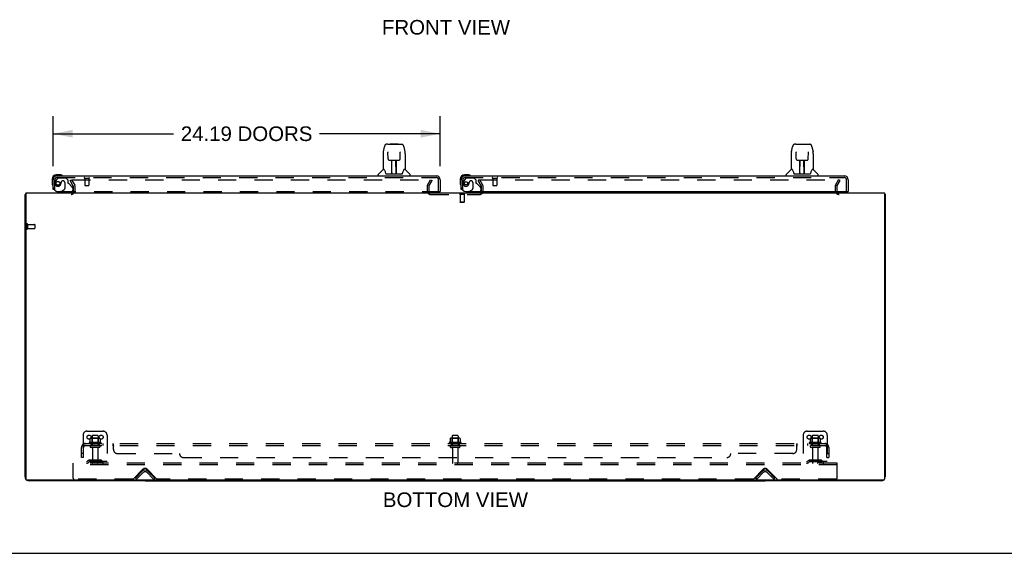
# Model space of a CAD drawing. Header units: inches. Extents: x 0 to 207, y 0 to 134.
# Tile 2 of 68: x 45 to 106, y 0 to 33. Entities that reach past the tile are written whole.
import ezdxf

# ---------------------------------------------------------------- set-up
doc = ezdxf.new("R2010")
doc.units = ezdxf.units.IN
doc.header["$LTSCALE"] = 11.383625
doc.header["$MEASUREMENT"] = 0
doc.linetypes.add('HIDDEN', pattern=[0.2, 0.1, -0.1])
doc.layers.get('0').update_dxf_attribs({"linetype": 'CONTINUOUS'})
for name, color, linetype in [('DEFAULT_2', 8, 'HIDDEN'), ('DIMENSIONS', 7, 'CONTINUOUS'), ('LEFTHAND_DOOR_ASSEMBLY', 7, 'CONTINUOUS'), ('RIGHTHAND_DOOR_ASSEMBLY', 7, 'CONTINUOUS'), ('SUBPANEL', 7, 'CONTINUOUS')]:
    doc.layers.add(name, color=color, linetype=linetype)
doc.styles.get("Standard").update_dxf_attribs({"font": 'arial.ttf'})
doc.dimstyles.new('DIMSTYLE_1', dxfattribs={"dimtxt": 0.913125, "dimasz": 1.2175, "dimexe": 0.09, "dimexo": 0.07, "dimgap": 0.0375, "dimtad": 0, "dimtih": 1, "dimtoh": 1, "dimzin": 4, "dimdsep": 46, "dimtxsty": 'Standard', "dimblk": '_FILLED', "dimblk1": '_FILLED', "dimblk2": '_FILLED', "dimcen": 0.09, "dimadec": 3, "dimazin": 1, "dimtfac": 1, "dimtdec": 3, "dimtofl": 0, "dimtmove": 0, "dimatfit": 3, "dimldrblk": '_FILLED', "dimfxl": 0, "dimtolj": 1, "dimtzin": 4, "dimarcsym": 0})

# ---------------------------------------------------------------- blocks, each defined once
blk = doc.blocks.new('_FILLED')
at = {"color": 0, "linetype": 'ByBlock'}
blk.add_solid([(0, 0), (-1, 0.2), (-1, -0.2)], dxfattribs=at)
blk = doc.blocks.new('*D8')
at = {"layer": 'DIMENSIONS', "color": 2, "linetype": 'Continuous'}
for p, q in [((46.677, 24.19), (46.677, 27.31)), ((70.865, 24.19), (70.865, 27.31)), ((46.677, 26.214), (54.207, 26.214)), ((70.865, 26.214), (63.335, 26.214))]:
    blk.add_line(p, q, dxfattribs=at)
at = {"layer": 'DIMENSIONS', "color": 2, "linetype": 'Continuous', "xscale": 1.2175, "yscale": 1.2175, "zscale": 1.2175, "rotation": 180}
blk.add_blockref('_FILLED', (46.677, 26.214), dxfattribs=at)
at = {"layer": 'DIMENSIONS', "color": 2, "linetype": 'Continuous', "xscale": 1.2175, "yscale": 1.2175, "zscale": 1.2175}
blk.add_blockref('_FILLED', (70.865, 26.214), dxfattribs=at)
at = {"layer": 'DIMENSIONS', "color": 2, "linetype": 'Continuous', "insert": (58.771, 26.671), "char_height": 0.91312, "width": 8.21473, "attachment_point": 2, "line_spacing_factor": 0.9}
blk.add_mtext('24.19 DOORS', dxfattribs=at)

msp = doc.modelspace()

# ---------------------------------------------------------------- linework, layer by layer
at = {"color": 3, "linetype": 'Continuous'}
for p, q in [((44.927, 4.773), (44.927, 22.422)), ((44.979, 22.526), (44.979, 4.638)), ((44.979, 22.526), (98.625, 22.526)), ((98.625, 22.526), (98.625, 4.638)), ((98.677, 22.422), (98.677, 4.773)), ((98.565, 4.578), (45.039, 4.578)), ((52.427, 4.526), (45.174, 4.526)), ((98.431, 4.526), (91.177, 4.526))]:
    msp.add_line(p, q, dxfattribs=at)
at = {"color": 7, "linetype": 'Continuous'}
for p, q in [((44.979, 22.422), (44.927, 22.422)), ((98.625, 22.422), (98.677, 22.422)), ((52.427, 4.578), (52.427, 4.526)), ((52.427, 4.526), (91.177, 4.526)), ((91.177, 4.578), (91.177, 4.526)), ((0, 0), (206.975, 0))]:
    msp.add_line(p, q, dxfattribs=at)
at = {"color": 3, "linetype": 'Continuous'}
for points in [[(44.962, 22.438), (44.955, 22.437), (44.951, 22.436), (44.948, 22.435), (44.945, 22.435), (44.942, 22.434), (44.94, 22.433), (44.937, 22.432), (44.935, 22.431), (44.933, 22.43), (44.932, 22.429), (44.93, 22.428), (44.929, 22.427), (44.928, 22.426), (44.928, 22.425), (44.927, 22.424), (44.927, 22.422)], [(44.979, 22.442), (44.977, 22.442), (44.973, 22.441), (44.969, 22.44), (44.966, 22.439), (44.962, 22.438)], [(98.625, 22.442), (98.627, 22.442), (98.631, 22.441), (98.635, 22.44), (98.639, 22.439), (98.643, 22.438), (98.65, 22.437)], [(98.65, 22.437), (98.653, 22.436), (98.656, 22.435), (98.659, 22.435), (98.662, 22.434), (98.665, 22.433), (98.667, 22.432), (98.669, 22.431), (98.671, 22.43), (98.673, 22.429), (98.674, 22.428), (98.675, 22.427), (98.676, 22.426), (98.677, 22.425), (98.677, 22.424), (98.677, 22.422)]]:
    msp.add_lwpolyline(points, dxfattribs=at)
for centre, radius, start, end in [((47.806, 22.669), 0.142, 270, 333.52251), ((95.799, 22.669), 0.142, 206.47749, 270), ((45.174, 4.773), 0.246, 180, 219.44787), ((45.039, 4.638), 0.06, 180, 270), ((45.174, 4.773), 0.246, 230.55296, 270), ((98.431, 4.773), 0.246, 270, 309.44704), ((98.565, 4.638), 0.06, 270, 360), ((98.431, 4.773), 0.246, 320.55213, 360)]:
    msp.add_arc(centre, radius, start, end, dxfattribs=at)
at = {"layer": 'DEFAULT_2', "color": 8, "linetype": 'HIDDEN'}
for p, q in [((47.748, 23.287), (47.838, 23.339)), ((47.944, 22.947), (47.748, 23.287)), ((47.838, 23.339), (48.034, 22.999)), ((47.884, 23.339), (70.334, 23.339)), ((47.948, 22.669), (47.948, 22.931)), ((48.052, 22.669), (48.052, 22.931)), ((70.052, 22.931), (70.052, 22.641)), ((70.071, 22.999), (70.267, 23.339)), ((70.156, 22.931), (70.156, 22.641)), ((70.161, 22.947), (70.357, 23.287)), ((70.267, 23.339), (70.357, 23.287)), ((73.338, 23.339), (73.248, 23.287)), ((73.444, 22.947), (73.248, 23.287)), ((73.271, 23.339), (95.721, 23.339)), ((73.534, 22.999), (73.338, 23.339)), ((73.448, 22.641), (73.448, 22.931)), ((73.552, 22.641), (73.552, 22.931)), ((95.552, 22.931), (95.552, 22.669)), ((95.571, 22.999), (95.767, 23.339)), ((95.656, 22.931), (95.656, 22.669)), ((95.661, 22.947), (95.857, 23.287)), ((95.857, 23.287), (95.767, 23.339)), ((70.271, 22.422), (73.333, 22.422)), ((72.068, 22.426), (72.068, 22.408)), ((72.405, 22.426), (72.068, 22.426)), ((72.405, 22.408), (72.068, 22.408)), ((72.112, 22.408), (72.112, 21.936)), ((72.36, 22.408), (72.36, 21.936)), ((72.405, 22.426), (72.405, 22.408)), ((72.36, 21.936), (72.112, 21.936)), ((72.122, 21.926), (72.112, 21.936)), ((72.35, 21.926), (72.122, 21.926)), ((72.35, 21.926), (72.36, 21.936)), ((45.031, 20.564), (45.031, 20.28)), ((45.074, 20.564), (45.074, 20.28)), ((45.074, 20.546), (45.521, 20.546)), ((45.531, 20.536), (45.531, 20.308)), ((45.074, 20.298), (45.521, 20.298)), ((48.802, 7.63), (49.802, 7.63)), ((93.802, 7.63), (94.802, 7.63)), ((48.552, 7.38), (48.552, 5.63)), ((49.658, 6.925), (48.946, 6.925)), ((48.968, 6.855), (49.636, 6.855)), ((48.983, 7.17), (48.983, 6.952)), ((49.558, 7.191), (49.047, 7.191)), ((49.119, 7.171), (49.099, 7.191)), ((49.119, 6.875), (49.099, 6.855)), ((49.115, 7.325), (49.115, 6.73)), ((49.119, 6.875), (49.119, 7.171)), ((49.486, 7.171), (49.119, 7.171)), ((49.486, 6.875), (49.119, 6.875)), ((49.46, 7.355), (49.145, 7.355)), ((49.486, 7.171), (49.506, 7.191)), ((49.486, 6.875), (49.486, 7.171)), ((49.486, 6.875), (49.506, 6.855)), ((49.49, 7.325), (49.49, 6.73)), ((49.621, 7.17), (49.621, 6.952)), ((50.052, 7.38), (50.052, 5.63)), ((72.158, 6.925), (71.446, 6.925)), ((71.468, 6.855), (72.136, 6.855)), ((71.483, 7.17), (71.483, 6.952)), ((72.058, 7.191), (71.547, 7.191)), ((71.619, 7.171), (71.599, 7.191)), ((71.619, 6.875), (71.599, 6.855)), ((71.615, 7.325), (71.615, 6.73)), ((71.986, 7.171), (71.619, 7.171)), ((71.619, 6.875), (71.619, 7.171)), ((71.986, 6.875), (71.619, 6.875)), ((71.96, 7.355), (71.645, 7.355)), ((71.986, 7.171), (72.006, 7.191)), ((71.986, 6.875), (71.986, 7.171)), ((71.986, 6.875), (72.006, 6.855)), ((71.99, 7.325), (71.99, 6.73)), ((72.121, 7.17), (72.121, 6.952)), ((93.552, 7.38), (93.552, 5.63)), ((94.658, 6.925), (93.946, 6.925)), ((93.968, 6.855), (94.636, 6.855)), ((93.983, 7.17), (93.983, 6.952)), ((94.558, 7.191), (94.047, 7.191)), ((94.119, 7.171), (94.099, 7.191)), ((94.119, 6.875), (94.099, 6.855)), ((94.115, 7.325), (94.115, 6.73)), ((94.486, 7.171), (94.119, 7.171)), ((94.119, 6.875), (94.119, 7.171)), ((94.486, 6.875), (94.119, 6.875)), ((94.46, 7.355), (94.145, 7.355)), ((94.486, 7.171), (94.506, 7.191)), ((94.486, 6.875), (94.486, 7.171)), ((94.486, 6.875), (94.506, 6.855)), ((94.49, 7.325), (94.49, 6.73)), ((94.621, 7.17), (94.621, 6.952)), ((95.052, 7.38), (95.052, 5.63)), ((49.56, 6.73), (49.045, 6.73)), ((49.56, 6.62), (49.045, 6.62)), ((49.137, 6.558), (49.137, 5.66)), ((49.467, 6.558), (49.467, 5.66)), ((72.06, 6.73), (71.545, 6.73)), ((72.06, 6.62), (71.545, 6.62)), ((71.637, 6.558), (71.637, 5.66)), ((71.967, 6.558), (71.967, 5.66)), ((94.56, 6.73), (94.045, 6.73)), ((94.56, 6.62), (94.045, 6.62)), ((94.137, 6.558), (94.137, 5.66)), ((94.467, 6.558), (94.467, 5.66)), ((47.927, 5.526), (47.927, 5.63)), ((95.677, 5.63), (47.927, 5.63)), ((50.052, 5.734), (48.552, 5.734)), ((48.895, 5.803), (48.827, 5.754)), ((48.956, 5.719), (48.888, 5.67)), ((49.643, 5.824), (48.962, 5.824)), ((49.643, 5.72), (48.962, 5.72)), ((49.127, 5.824), (49.127, 5.72)), ((49.477, 5.824), (49.477, 5.72)), ((49.649, 5.719), (49.717, 5.67)), ((49.709, 5.803), (49.777, 5.754)), ((95.052, 5.734), (93.552, 5.734)), ((93.895, 5.803), (93.827, 5.754)), ((93.956, 5.719), (93.888, 5.67)), ((94.643, 5.824), (93.962, 5.824)), ((94.643, 5.72), (93.962, 5.72)), ((94.127, 5.824), (94.127, 5.72)), ((94.477, 5.824), (94.477, 5.72)), ((94.649, 5.719), (94.717, 5.67)), ((94.709, 5.803), (94.777, 5.754)), ((95.677, 5.526), (95.677, 5.63)), ((47.927, 4.693), (47.927, 5.526)), ((95.677, 5.526), (47.927, 5.526)), ((51.686, 4.639), (52.295, 5.248)), ((51.823, 4.704), (52.253, 5.134)), ((51.897, 4.63), (52.326, 5.06)), ((52.528, 5.06), (52.958, 4.63)), ((52.56, 5.248), (53.168, 4.639)), ((52.602, 5.134), (53.031, 4.704)), ((90.436, 4.639), (91.045, 5.248)), ((90.573, 4.704), (91.003, 5.134)), ((90.647, 4.63), (91.076, 5.06)), ((91.278, 5.06), (91.708, 4.63)), ((91.31, 5.248), (91.918, 4.639)), ((91.352, 5.134), (91.781, 4.704)), ((95.677, 4.693), (95.677, 5.526)), ((51.665, 4.63), (47.99, 4.63)), ((51.897, 4.63), (51.823, 4.704)), ((52.958, 4.63), (53.031, 4.704)), ((90.415, 4.63), (53.19, 4.63)), ((90.647, 4.63), (90.573, 4.704)), ((91.708, 4.63), (91.781, 4.704)), ((95.615, 4.63), (91.94, 4.63))]:
    msp.add_line(p, q, dxfattribs=at)
for points in [[(47.864, 23.322), (47.864, 23.322), (47.864, 23.324), (47.864, 23.326), (47.865, 23.328), (47.866, 23.329), (47.867, 23.331), (47.868, 23.332), (47.869, 23.334), (47.871, 23.335), (47.872, 23.336), (47.874, 23.337), (47.876, 23.338), (47.878, 23.338), (47.88, 23.339), (47.882, 23.339), (47.884, 23.339)], [(47.866, 23.314), (47.865, 23.316), (47.864, 23.317), (47.864, 23.319), (47.864, 23.321), (47.864, 23.322)], [(95.721, 23.339), (95.723, 23.339), (95.725, 23.339), (95.727, 23.338), (95.729, 23.338), (95.73, 23.337), (95.732, 23.336), (95.734, 23.335), (95.735, 23.334), (95.737, 23.332), (95.738, 23.331), (95.739, 23.329), (95.739, 23.328), (95.74, 23.326), (95.74, 23.324), (95.741, 23.322), (95.741, 23.322)], [(95.741, 23.322), (95.741, 23.321), (95.74, 23.319), (95.74, 23.317), (95.739, 23.316), (95.739, 23.314)], [(48.983, 6.952), (48.983, 6.951), (48.983, 6.949), (48.983, 6.949), (48.982, 6.948), (48.982, 6.947), (48.982, 6.946), (48.981, 6.946), (48.981, 6.946), (48.981, 6.945), (48.98, 6.945), (48.98, 6.944), (48.98, 6.944), (48.979, 6.944), (48.979, 6.944), (48.979, 6.944), (48.979, 6.943), (48.978, 6.943), (48.978, 6.943)], [(48.989, 7.179), (48.988, 7.178), (48.987, 7.177), (48.985, 7.176), (48.984, 7.175), (48.984, 7.173), (48.983, 7.171), (48.983, 7.17)], [(49.615, 7.179), (49.617, 7.178), (49.618, 7.177), (49.619, 7.176), (49.62, 7.175), (49.621, 7.173), (49.621, 7.171), (49.621, 7.17)], [(49.626, 6.943), (49.626, 6.943), (49.626, 6.943), (49.626, 6.944), (49.625, 6.944), (49.625, 6.944), (49.625, 6.944), (49.624, 6.944), (49.624, 6.945), (49.624, 6.945), (49.623, 6.946), (49.623, 6.946), (49.623, 6.946), (49.622, 6.947), (49.622, 6.948), (49.622, 6.949), (49.621, 6.949), (49.621, 6.951), (49.621, 6.952)], [(71.483, 6.952), (71.483, 6.951), (71.483, 6.949), (71.483, 6.949), (71.482, 6.948), (71.482, 6.947), (71.482, 6.946), (71.481, 6.946), (71.481, 6.946), (71.481, 6.945), (71.48, 6.945), (71.48, 6.944), (71.48, 6.944), (71.479, 6.944), (71.479, 6.944), (71.479, 6.944), (71.479, 6.943), (71.478, 6.943), (71.478, 6.943)], [(71.489, 7.179), (71.488, 7.178), (71.487, 7.177), (71.485, 7.176), (71.484, 7.175), (71.484, 7.173), (71.483, 7.171), (71.483, 7.17)], [(72.115, 7.179), (72.117, 7.178), (72.118, 7.177), (72.119, 7.176), (72.12, 7.175), (72.121, 7.173), (72.121, 7.171), (72.121, 7.17)], [(72.126, 6.943), (72.126, 6.943), (72.126, 6.943), (72.126, 6.944), (72.125, 6.944), (72.125, 6.944), (72.125, 6.944), (72.124, 6.944), (72.124, 6.945), (72.124, 6.945), (72.123, 6.946), (72.123, 6.946), (72.123, 6.946), (72.122, 6.947), (72.122, 6.948), (72.122, 6.949), (72.121, 6.949), (72.121, 6.951), (72.121, 6.952)], [(93.983, 6.952), (93.983, 6.951), (93.983, 6.949), (93.983, 6.949), (93.982, 6.948), (93.982, 6.947), (93.982, 6.946), (93.981, 6.946), (93.981, 6.946), (93.981, 6.945), (93.98, 6.945), (93.98, 6.944), (93.98, 6.944), (93.979, 6.944), (93.979, 6.944), (93.979, 6.944), (93.979, 6.943), (93.978, 6.943), (93.978, 6.943)], [(93.989, 7.179), (93.988, 7.178), (93.987, 7.177), (93.985, 7.176), (93.984, 7.175), (93.984, 7.173), (93.983, 7.171), (93.983, 7.17)], [(94.615, 7.179), (94.617, 7.178), (94.618, 7.177), (94.619, 7.176), (94.62, 7.175), (94.621, 7.173), (94.621, 7.171), (94.621, 7.17)], [(94.626, 6.943), (94.626, 6.943), (94.626, 6.943), (94.626, 6.944), (94.625, 6.944), (94.625, 6.944), (94.625, 6.944), (94.624, 6.944), (94.624, 6.945), (94.624, 6.945), (94.623, 6.946), (94.623, 6.946), (94.623, 6.946), (94.622, 6.947), (94.622, 6.948), (94.622, 6.949), (94.621, 6.949), (94.621, 6.951), (94.621, 6.952)]]:
    msp.add_lwpolyline(points, dxfattribs=at)
for centre in [(48.927, 7.255), (49.677, 7.255), (93.927, 7.255), (94.677, 7.255)]:
    msp.add_circle(centre, 0.128, dxfattribs=at)
for centre, radius, start, end in [((47.915, 22.931), 0.033, 0, 30), ((47.915, 22.931), 0.137, 0, 30), ((70.189, 22.931), 0.137, 150, 180), ((70.189, 22.931), 0.033, 150, 180), ((73.415, 22.931), 0.033, 0, 30), ((73.415, 22.931), 0.137, 0, 30), ((95.689, 22.931), 0.137, 150, 180), ((95.689, 22.931), 0.033, 150, 180), ((47.806, 22.669), 0.246, 270, 360), ((47.806, 22.669), 0.142, 333.52251, 360), ((70.271, 22.641), 0.219, 180, 270), ((70.271, 22.641), 0.115, 180, 270), ((73.333, 22.641), 0.219, 270, 360), ((73.333, 22.641), 0.115, 270, 360), ((95.799, 22.669), 0.246, 180, 270), ((95.799, 22.669), 0.142, 180, 206.47749), ((45.053, 20.564), 0.0215, 0, 180), ((45.521, 20.536), 0.01, 0, 90), ((45.521, 20.308), 0.01, 270, 360), ((45.053, 20.28), 0.0215, 180, 360), ((48.802, 7.38), 0.25, 90, 180), ((49.802, 7.38), 0.25, 0, 90), ((93.802, 7.38), 0.25, 90, 180), ((94.802, 7.38), 0.25, 0, 90), ((48.968, 6.894), 0.0384, 124.44966, 270), ((49.302, 6.325), 0.698, 117.6814, 120.66313), ((49.047, 7.05), 0.141, 90, 113.95), ((49.145, 7.325), 0.03, 90, 180), ((49.46, 7.325), 0.03, 0, 90), ((49.558, 7.05), 0.141, 66.05, 90), ((49.302, 6.325), 0.698, 59.33687, 62.3186), ((49.636, 6.894), 0.0384, 270, 55.55034), ((71.468, 6.894), 0.0384, 124.44966, 270), ((71.802, 6.325), 0.698, 117.6814, 120.66313), ((71.547, 7.05), 0.141, 90, 113.95), ((71.645, 7.325), 0.03, 90, 180), ((71.96, 7.325), 0.03, 0, 90), ((72.058, 7.05), 0.141, 66.05, 90), ((71.802, 6.325), 0.698, 59.33687, 62.3186), ((72.136, 6.894), 0.0384, 270, 55.55034), ((93.968, 6.894), 0.0384, 124.44966, 270), ((94.302, 6.325), 0.698, 117.6814, 120.66313), ((94.047, 7.05), 0.141, 90, 113.95), ((94.145, 7.325), 0.03, 90, 180), ((94.46, 7.325), 0.03, 0, 90), ((94.558, 7.05), 0.141, 66.05, 90), ((94.302, 6.325), 0.698, 59.33687, 62.3186), ((94.636, 6.894), 0.0384, 270, 55.55034), ((49.045, 6.675), 0.055, 90, 270), ((49.075, 6.558), 0.0625, 0, 90), ((49.53, 6.558), 0.0625, 90, 180), ((49.56, 6.675), 0.055, 270, 90), ((71.545, 6.675), 0.055, 90, 270), ((71.575, 6.558), 0.0625, 0, 90), ((72.03, 6.558), 0.0625, 90, 180), ((72.06, 6.675), 0.055, 270, 90), ((94.045, 6.675), 0.055, 90, 270), ((94.075, 6.558), 0.0625, 0, 90), ((94.53, 6.558), 0.0625, 90, 180), ((94.56, 6.675), 0.055, 270, 90), ((48.766, 5.838), 0.104, 270, 305.75389), ((48.766, 5.838), 0.208, 270, 305.75389), ((48.962, 5.71), 0.114, 90, 125.75389), ((48.962, 5.71), 0.01, 90, 125.75389), ((49.167, 5.66), 0.03, 180, 270), ((49.437, 5.66), 0.03, 270, 360), ((49.643, 5.71), 0.114, 54.24611, 90), ((49.643, 5.71), 0.01, 54.24611, 90), ((49.838, 5.838), 0.208, 234.24611, 270), ((49.838, 5.838), 0.104, 234.24611, 270), ((71.667, 5.66), 0.03, 180, 270), ((71.937, 5.66), 0.03, 270, 360), ((93.766, 5.838), 0.104, 270, 305.75389), ((93.766, 5.838), 0.208, 270, 305.75389), ((93.962, 5.71), 0.114, 90, 125.75389), ((93.962, 5.71), 0.01, 90, 125.75389), ((94.167, 5.66), 0.03, 180, 270), ((94.437, 5.66), 0.03, 270, 360), ((94.643, 5.71), 0.114, 54.24611, 90), ((94.643, 5.71), 0.01, 54.24611, 90), ((94.838, 5.838), 0.208, 234.24611, 270), ((94.838, 5.838), 0.104, 234.24611, 270), ((52.427, 4.959), 0.246, 45, 135), ((52.427, 5.115), 0.188, 45, 135), ((52.427, 4.959), 0.142, 45, 135), ((91.177, 4.959), 0.246, 45, 135), ((91.177, 5.115), 0.188, 45, 135), ((91.177, 4.959), 0.142, 45, 135), ((47.99, 4.693), 0.0625, 180, 270), ((51.665, 4.66), 0.03, 270, 315), ((53.19, 4.66), 0.03, 225, 270), ((90.415, 4.66), 0.03, 270, 315), ((91.94, 4.66), 0.03, 225, 270), ((95.615, 4.693), 0.0625, 270, 360)]:
    msp.add_arc(centre, radius, start, end, dxfattribs=at)
at = {"layer": 'LEFTHAND_DOOR_ASSEMBLY', "color": 7, "linetype": 'Continuous'}
for p, q in [((67.316, 25.093), (67.381, 25.398)), ((67.585, 25.553), (67.505, 25.553)), ((67.587, 25.553), (68.474, 25.553)), ((67.591, 25.553), (67.59, 25.553)), ((67.752, 25.573), (67.732, 25.553)), ((67.752, 25.573), (68.228, 25.573)), ((68.228, 25.573), (68.248, 25.553)), ((68.599, 25.398), (68.664, 25.093)), ((67.301, 24.95), (67.301, 23.978)), ((67.602, 25.078), (67.602, 25.076)), ((67.602, 25.076), (67.602, 25.072)), ((67.602, 25.072), (67.602, 25.068)), ((67.602, 25.068), (67.602, 25.061)), ((67.602, 25.061), (67.602, 25.051)), ((67.61, 24.647), (67.602, 25.051)), ((67.61, 24.647), (67.611, 24.633)), ((68.37, 24.647), (68.377, 25.06)), ((68.377, 25.068), (68.378, 25.072)), ((68.377, 25.06), (68.377, 25.068)), ((68.669, 25.063), (68.664, 25.093)), ((68.679, 24.949), (68.679, 23.978)), ((67.69, 24.569), (67.81, 24.569)), ((67.84, 23.723), (67.855, 24.57)), ((67.846, 24.57), (68.134, 24.57)), ((67.848, 24.154), (67.848, 24.57)), ((67.851, 24.344), (67.848, 24.344)), ((67.851, 24.332), (67.848, 24.332)), ((68.116, 23.703), (68.101, 24.57)), ((68.131, 24.344), (68.105, 24.344)), ((68.131, 24.332), (68.105, 24.332)), ((68.109, 24.104), (68.131, 24.104)), ((68.131, 24.1), (68.109, 24.1)), ((68.131, 23.703), (68.131, 24.57)), ((68.17, 24.569), (68.29, 24.569)), ((46.617, 23.381), (46.617, 23.125)), ((46.677, 23.381), (46.677, 23.338)), ((47.137, 23.644), (46.88, 23.644)), ((46.924, 23.584), (46.88, 23.584)), ((47.175, 23.642), (47.137, 23.644)), ((66.986, 23.584), (66.986, 23.647)), ((67.295, 23.972), (66.997, 23.675)), ((67.374, 23.978), (67.301, 23.978)), ((67.37, 23.978), (67.376, 23.968)), ((67.437, 23.813), (67.451, 23.766)), ((67.451, 23.766), (67.454, 23.757)), ((67.504, 23.703), (68.476, 23.703)), ((67.841, 23.774), (67.841, 23.749)), ((67.848, 23.703), (67.848, 23.707)), ((68.115, 23.749), (68.115, 23.774)), ((68.525, 23.757), (68.528, 23.766)), ((68.603, 23.967), (68.608, 23.977)), ((68.679, 23.978), (68.606, 23.978)), ((68.684, 23.972), (68.982, 23.675)), ((68.994, 23.584), (68.994, 23.647)), ((46.617, 23.125), (46.62, 23.087)), ((46.753, 22.73), (46.677, 22.73)), ((47.188, 22.605), (47.119, 22.565)), ((47.119, 22.526), (47.119, 22.565)), ((70.803, 22.605), (70.865, 22.605))]:
    msp.add_line(p, q, dxfattribs=at)
at = {"layer": 'LEFTHAND_DOOR_ASSEMBLY', "color": 8, "linetype": 'HIDDEN'}
for p, q in [((46.957, 23.426), (46.856, 23.282)), ((46.924, 23.48), (70.618, 23.48)), ((47.022, 23.459), (47.473, 23.459)), ((47.599, 23.333), (47.473, 23.459)), ((48.639, 23.437), (48.923, 23.437)), ((48.657, 23.437), (48.657, 22.99)), ((48.905, 23.437), (48.905, 22.99)), ((46.781, 22.73), (46.781, 23.338)), ((47.178, 23.169), (47.178, 23.181)), ((47.309, 23.267), (47.276, 23.267)), ((47.407, 23.169), (47.407, 22.79)), ((47.599, 23.333), (47.599, 23.154)), ((47.658, 23.096), (47.877, 22.877)), ((47.906, 22.806), (47.906, 22.683)), ((48.667, 22.98), (48.895, 22.98)), ((70.761, 22.605), (70.761, 23.338)), ((46.781, 22.73), (46.753, 22.73)), ((46.969, 22.605), (70.803, 22.605)), ((47.749, 22.526), (47.119, 22.526)), ((47.188, 22.605), (47.357, 22.703))]:
    msp.add_line(p, q, dxfattribs=at)
at = {"layer": 'LEFTHAND_DOOR_ASSEMBLY', "color": 3, "linetype": 'Continuous'}
for p, q in [((46.924, 23.584), (70.618, 23.584)), ((46.677, 22.73), (46.677, 23.338)), ((70.865, 23.338), (70.865, 22.605))]:
    msp.add_line(p, q, dxfattribs=at)
at = {"layer": 'LEFTHAND_DOOR_ASSEMBLY', "color": 7, "linetype": 'Continuous'}
for points in [[(67.505, 25.553), (67.502, 25.553), (67.488, 25.551), (67.475, 25.548), (67.463, 25.543), (67.452, 25.536), (67.441, 25.528), (67.432, 25.519), (67.424, 25.51), (67.417, 25.499), (67.41, 25.488), (67.404, 25.475), (67.399, 25.462), (67.394, 25.447), (67.389, 25.43), (67.384, 25.411), (67.381, 25.398)], [(68.599, 25.398), (68.596, 25.411), (68.591, 25.43), (68.586, 25.447), (68.58, 25.462), (68.575, 25.476), (68.569, 25.488), (68.562, 25.499), (68.555, 25.51), (68.547, 25.52), (68.538, 25.529), (68.527, 25.537), (68.516, 25.543), (68.503, 25.548), (68.49, 25.551), (68.477, 25.553), (68.474, 25.553)], [(67.316, 25.093), (67.31, 25.062), (67.305, 25.023), (67.302, 24.983), (67.301, 24.95)], [(67.602, 25.081), (67.602, 25.082), (67.602, 25.082), (67.602, 25.082), (67.602, 25.081), (67.602, 25.08), (67.602, 25.08), (67.602, 25.078)], [(67.611, 24.633), (67.614, 24.621), (67.62, 24.609), (67.627, 24.599), (67.636, 24.589), (67.646, 24.582), (67.656, 24.576), (67.668, 24.571), (67.68, 24.569), (67.689, 24.569)], [(68.291, 24.569), (68.301, 24.569), (68.313, 24.572), (68.324, 24.576), (68.335, 24.582), (68.345, 24.59), (68.353, 24.6), (68.36, 24.61), (68.366, 24.622), (68.369, 24.635), (68.37, 24.647)], [(68.378, 25.072), (68.378, 25.076), (68.378, 25.078), (68.378, 25.079), (68.378, 25.08), (68.378, 25.081), (68.378, 25.081), (68.378, 25.082)], [(68.679, 24.949), (68.678, 24.983), (68.675, 25.023), (68.669, 25.063)], [(67.81, 24.569), (67.814, 24.569), (67.822, 24.569), (67.831, 24.569)], [(67.831, 24.569), (67.839, 24.57), (67.846, 24.57)], [(68.134, 24.57), (68.142, 24.57), (68.15, 24.569)], [(68.15, 24.569), (68.158, 24.569), (68.166, 24.569), (68.169, 24.569)], [(67.376, 23.968), (67.39, 23.939), (67.405, 23.904), (67.421, 23.861), (67.437, 23.813)], [(67.454, 23.757), (67.459, 23.745), (67.464, 23.734), (67.469, 23.726)], [(67.469, 23.726), (67.474, 23.718), (67.48, 23.712), (67.486, 23.708), (67.494, 23.704), (67.501, 23.703), (67.504, 23.703)], [(68.476, 23.703), (68.478, 23.703), (68.485, 23.704), (68.493, 23.707), (68.499, 23.712), (68.505, 23.718), (68.511, 23.725)], [(68.511, 23.725), (68.516, 23.734), (68.521, 23.744), (68.525, 23.757)], [(68.528, 23.766), (68.542, 23.812), (68.558, 23.86), (68.574, 23.902), (68.589, 23.939), (68.603, 23.967)]]:
    msp.add_lwpolyline(points, dxfattribs=at)
at = {"layer": 'LEFTHAND_DOOR_ASSEMBLY', "color": 8, "linetype": 'HIDDEN'}
msp.add_circle((46.981, 23.117), 0.12, dxfattribs=at)
at = {"layer": 'LEFTHAND_DOOR_ASSEMBLY', "color": 7, "linetype": 'Continuous'}
for centre, radius, start, end in [((46.88, 23.381), 0.263, 90, 180), ((46.88, 23.381), 0.203, 90, 180), ((47.137, 23.394), 0.25, 59.11011, 90), ((47.257, 23.599), 0.015, 270, 353.62041), ((47.257, 23.596), 0.015, 6.37959, 59.11011), ((67.025, 23.647), 0.0394, 135, 180), ((67.309, 23.958), 0.0197, 97.5, 135), ((67.86, 23.722), 0.0197, 179, 270), ((67.86, 23.722), 0.0197, 260.73897, 269.92316), ((68.096, 23.722), 0.0197, 270, 1), ((68.096, 23.722), 0.0197, 270.07713, 272.64688), ((68.671, 23.958), 0.0197, 45, 82.5), ((68.954, 23.647), 0.0394, 0, 45), ((46.867, 23.125), 0.25, 180, 210.88989), ((46.666, 23.004), 0.015, 210.88989, 263.62041), ((46.662, 23.004), 0.015, 276.37959, 360), ((47.749, 22.683), 0.157, 270, 330.16967)]:
    msp.add_arc(centre, radius, start, end, dxfattribs=at)
at = {"layer": 'LEFTHAND_DOOR_ASSEMBLY', "color": 3, "linetype": 'Continuous'}
for centre, radius, start, end in [((46.924, 23.338), 0.246, 90, 180), ((70.618, 23.338), 0.246, 0, 90), ((70.803, 22.625), 0.02, 270, 360)]:
    msp.add_arc(centre, radius, start, end, dxfattribs=at)
at = {"layer": 'LEFTHAND_DOOR_ASSEMBLY', "color": 8, "linetype": 'HIDDEN'}
for centre, radius, start, end in [((46.924, 23.338), 0.142, 90, 180), ((47.022, 23.38), 0.079, 90, 144.9), ((48.639, 23.459), 0.0215, 90, 270), ((48.923, 23.459), 0.0215, 270, 90), ((70.618, 23.338), 0.142, 0, 90), ((46.969, 22.855), 0.25, 180, 270), ((46.981, 23.117), 0.187, 163.15611, 342.15176), ((47.171, 23.06), 0.386, 144.9, 163.15611), ((46.785, 23.181), 0.393, 342.07023, 358.3395), ((47.276, 23.169), 0.098, 90, 180), ((47.309, 23.169), 0.098, 0, 90), ((47.307, 22.79), 0.1, 300.09201, 360), ((47.638, 23.154), 0.039, 180, 248.39038), ((47.587, 23.025), 0.1, 45, 68.39038), ((47.806, 22.806), 0.1, 0, 45), ((48.667, 22.99), 0.01, 180, 270), ((48.895, 22.99), 0.01, 270, 360), ((47.749, 22.683), 0.157, 330.16967, 360)]:
    msp.add_arc(centre, radius, start, end, dxfattribs=at)
at = {"layer": 'LEFTHAND_DOOR_ASSEMBLY', "color": 7, "linetype": 'Continuous'}
for centre, major_axis, start_param, end_param in [((67.84, 23.742), (0, 0.0394), -2.940151, -2.835574), ((68.116, 23.742), (0.0394, 0), -1.876815, -1.570796)]:
    msp.add_ellipse(centre, major_axis=major_axis, ratio=1, start_param=start_param, end_param=end_param, dxfattribs=at)
at = {"layer": 'RIGHTHAND_DOOR_ASSEMBLY', "color": 7, "linetype": 'Continuous'}
for p, q in [((92.816, 25.093), (92.881, 25.398)), ((93.085, 25.553), (93.005, 25.553)), ((93.087, 25.553), (93.974, 25.553)), ((93.091, 25.553), (93.09, 25.553)), ((94.099, 25.398), (94.164, 25.093)), ((92.801, 24.95), (92.801, 23.978)), ((93.102, 25.077), (93.102, 25.074)), ((93.102, 25.074), (93.102, 25.07)), ((93.102, 25.07), (93.102, 25.063)), ((93.102, 25.063), (93.102, 25.055)), ((93.105, 24.93), (93.102, 25.055)), ((93.11, 24.647), (93.105, 24.93)), ((93.11, 24.647), (93.111, 24.633)), ((93.87, 24.647), (93.877, 25.06)), ((93.877, 25.068), (93.878, 25.072)), ((93.877, 25.06), (93.877, 25.068)), ((94.169, 25.063), (94.164, 25.093)), ((94.179, 24.949), (94.179, 23.978)), ((93.19, 24.569), (93.31, 24.569)), ((93.34, 23.723), (93.355, 24.57)), ((93.346, 24.57), (93.634, 24.57)), ((93.348, 24.154), (93.348, 24.57)), ((93.354, 24.514), (93.348, 24.514)), ((93.351, 24.344), (93.348, 24.344)), ((93.351, 24.332), (93.348, 24.332)), ((93.616, 23.703), (93.601, 24.57)), ((93.602, 24.514), (93.631, 24.514)), ((93.631, 24.344), (93.605, 24.344)), ((93.631, 24.332), (93.605, 24.332)), ((93.606, 24.57), (93.606, 24.514)), ((93.609, 24.104), (93.631, 24.104)), ((93.631, 24.1), (93.609, 24.1)), ((93.631, 23.703), (93.631, 24.57)), ((93.67, 24.569), (93.79, 24.569)), ((72.117, 23.381), (72.117, 23.125)), ((72.177, 23.381), (72.177, 23.338)), ((72.637, 23.644), (72.38, 23.644)), ((72.424, 23.584), (72.38, 23.584)), ((72.675, 23.642), (72.637, 23.644)), ((92.486, 23.584), (92.486, 23.647)), ((92.795, 23.972), (92.497, 23.675)), ((92.874, 23.978), (92.801, 23.978)), ((92.87, 23.978), (92.876, 23.968)), ((92.937, 23.813), (92.951, 23.766)), ((92.951, 23.766), (92.954, 23.757)), ((93.004, 23.703), (93.976, 23.703)), ((93.341, 23.774), (93.341, 23.749)), ((93.348, 23.703), (93.348, 23.707)), ((93.615, 23.749), (93.615, 23.774)), ((94.025, 23.757), (94.028, 23.766)), ((94.103, 23.967), (94.108, 23.977)), ((94.179, 23.978), (94.106, 23.978)), ((94.184, 23.972), (94.482, 23.675)), ((94.494, 23.584), (94.494, 23.647)), ((72.117, 23.125), (72.12, 23.087)), ((72.253, 22.73), (72.177, 22.73)), ((72.688, 22.605), (72.619, 22.565)), ((72.619, 22.526), (72.619, 22.565)), ((96.303, 22.605), (96.365, 22.605))]:
    msp.add_line(p, q, dxfattribs=at)
at = {"layer": 'RIGHTHAND_DOOR_ASSEMBLY', "color": 8, "linetype": 'HIDDEN'}
for p, q in [((72.457, 23.426), (72.356, 23.282)), ((72.424, 23.48), (96.118, 23.48)), ((72.522, 23.459), (72.973, 23.459)), ((73.099, 23.333), (72.973, 23.459)), ((74.139, 23.437), (74.423, 23.437)), ((74.157, 23.437), (74.157, 22.99)), ((74.405, 23.437), (74.405, 22.99)), ((72.281, 22.73), (72.281, 23.338)), ((72.678, 23.169), (72.678, 23.181)), ((72.809, 23.267), (72.776, 23.267)), ((72.907, 23.169), (72.907, 22.79)), ((73.099, 23.333), (73.099, 23.154)), ((73.158, 23.096), (73.377, 22.877)), ((73.406, 22.806), (73.406, 22.683)), ((74.167, 22.98), (74.395, 22.98)), ((96.261, 22.605), (96.261, 23.338)), ((72.281, 22.73), (72.253, 22.73)), ((73.249, 22.526), (72.619, 22.526)), ((72.688, 22.605), (72.857, 22.703))]:
    msp.add_line(p, q, dxfattribs=at)
at = {"layer": 'RIGHTHAND_DOOR_ASSEMBLY', "color": 3, "linetype": 'Continuous'}
for p, q in [((72.424, 23.584), (96.118, 23.584)), ((72.177, 22.73), (72.177, 23.338)), ((96.365, 23.338), (96.365, 22.605)), ((72.469, 22.605), (96.303, 22.605))]:
    msp.add_line(p, q, dxfattribs=at)
at = {"layer": 'RIGHTHAND_DOOR_ASSEMBLY', "color": 7, "linetype": 'Continuous'}
for points in [[(93.005, 25.553), (93.002, 25.553), (92.988, 25.551), (92.975, 25.548), (92.963, 25.543), (92.952, 25.536), (92.941, 25.528), (92.932, 25.519), (92.924, 25.51), (92.917, 25.499), (92.91, 25.488), (92.904, 25.475), (92.899, 25.462), (92.894, 25.447), (92.889, 25.43), (92.884, 25.411), (92.881, 25.398)], [(94.099, 25.398), (94.096, 25.411), (94.091, 25.43), (94.086, 25.447), (94.08, 25.462), (94.075, 25.476), (94.069, 25.488), (94.062, 25.499), (94.055, 25.51), (94.047, 25.52), (94.038, 25.529), (94.027, 25.537), (94.016, 25.543), (94.003, 25.548), (93.99, 25.551), (93.977, 25.553), (93.974, 25.553)], [(92.816, 25.093), (92.81, 25.062), (92.805, 25.023), (92.802, 24.983), (92.801, 24.95)], [(93.102, 25.081), (93.102, 25.082), (93.102, 25.082), (93.102, 25.082), (93.102, 25.081), (93.102, 25.08), (93.102, 25.08), (93.102, 25.078), (93.102, 25.077)], [(93.111, 24.633), (93.114, 24.621), (93.12, 24.609), (93.127, 24.599), (93.136, 24.589), (93.146, 24.582), (93.156, 24.576), (93.168, 24.571), (93.18, 24.569), (93.189, 24.569)], [(93.791, 24.569), (93.801, 24.569), (93.813, 24.572), (93.824, 24.576), (93.835, 24.582), (93.845, 24.59), (93.853, 24.6), (93.86, 24.61), (93.866, 24.622), (93.869, 24.635), (93.87, 24.647)], [(93.878, 25.072), (93.878, 25.076), (93.878, 25.078), (93.878, 25.079), (93.878, 25.08), (93.878, 25.081), (93.878, 25.081), (93.878, 25.082)], [(94.179, 24.949), (94.178, 24.983), (94.175, 25.023), (94.169, 25.063)], [(93.31, 24.569), (93.314, 24.569), (93.322, 24.569), (93.331, 24.569)], [(93.331, 24.569), (93.339, 24.57), (93.346, 24.57)], [(93.634, 24.57), (93.642, 24.57), (93.65, 24.569)], [(93.65, 24.569), (93.658, 24.569), (93.666, 24.569), (93.669, 24.569)], [(92.876, 23.968), (92.89, 23.939), (92.905, 23.904), (92.921, 23.861), (92.937, 23.813)], [(92.954, 23.757), (92.959, 23.745), (92.964, 23.734), (92.969, 23.726)], [(92.969, 23.726), (92.974, 23.718), (92.98, 23.712), (92.986, 23.708), (92.994, 23.704), (93.001, 23.703), (93.004, 23.703)], [(93.976, 23.703), (93.978, 23.703), (93.985, 23.704), (93.993, 23.707), (93.999, 23.712), (94.005, 23.718), (94.011, 23.725)], [(94.011, 23.725), (94.016, 23.734), (94.021, 23.744), (94.025, 23.757)], [(94.028, 23.766), (94.042, 23.812), (94.058, 23.86), (94.074, 23.902), (94.089, 23.939), (94.103, 23.967)]]:
    msp.add_lwpolyline(points, dxfattribs=at)
at = {"layer": 'RIGHTHAND_DOOR_ASSEMBLY', "color": 8, "linetype": 'HIDDEN'}
msp.add_circle((72.481, 23.117), 0.101, dxfattribs=at)
at = {"layer": 'RIGHTHAND_DOOR_ASSEMBLY', "color": 7, "linetype": 'Continuous'}
for centre, radius, start, end in [((72.38, 23.381), 0.263, 90, 180), ((72.38, 23.381), 0.203, 90, 180), ((72.637, 23.394), 0.25, 59.11011, 90), ((72.757, 23.599), 0.015, 270, 353.62041), ((72.757, 23.596), 0.015, 6.37959, 59.11011), ((92.525, 23.647), 0.0394, 135, 180), ((92.809, 23.958), 0.0197, 97.5, 135), ((93.36, 23.722), 0.0197, 179, 270), ((93.36, 23.722), 0.0197, 260.73897, 269.92316), ((93.596, 23.722), 0.0197, 270, 1), ((93.596, 23.722), 0.0197, 270.07713, 272.64688), ((94.171, 23.958), 0.0197, 45, 82.5), ((94.454, 23.647), 0.0394, 0, 45), ((72.367, 23.125), 0.25, 180, 210.88989), ((72.166, 23.004), 0.015, 210.88989, 263.62041), ((72.162, 23.004), 0.015, 276.37959, 360), ((73.249, 22.683), 0.157, 270, 280.11041), ((73.249, 22.683), 0.157, 291.38216, 330.16967)]:
    msp.add_arc(centre, radius, start, end, dxfattribs=at)
at = {"layer": 'RIGHTHAND_DOOR_ASSEMBLY', "color": 3, "linetype": 'Continuous'}
for centre, radius, start, end in [((72.424, 23.338), 0.246, 90, 180), ((96.118, 23.338), 0.246, 0, 90), ((72.469, 22.855), 0.25, 180, 270), ((96.303, 22.625), 0.02, 270, 360)]:
    msp.add_arc(centre, radius, start, end, dxfattribs=at)
at = {"layer": 'RIGHTHAND_DOOR_ASSEMBLY', "color": 8, "linetype": 'HIDDEN'}
for centre, radius, start, end in [((72.424, 23.338), 0.142, 90, 180), ((72.522, 23.38), 0.079, 90, 144.9), ((74.139, 23.459), 0.0215, 90, 270), ((74.423, 23.459), 0.0215, 270, 90), ((96.118, 23.338), 0.142, 0, 90), ((72.481, 23.117), 0.187, 163.15611, 342.15176), ((72.671, 23.06), 0.386, 144.9, 163.15611), ((72.285, 23.181), 0.393, 342.07023, 358.3395), ((72.776, 23.169), 0.098, 90, 180), ((72.809, 23.169), 0.098, 0, 90), ((72.807, 22.79), 0.1, 300.09201, 360), ((73.138, 23.154), 0.039, 180, 248.39038), ((73.087, 23.025), 0.1, 45, 68.39038), ((73.306, 22.806), 0.1, 0, 45), ((74.167, 22.99), 0.01, 180, 270), ((74.395, 22.99), 0.01, 270, 360), ((73.249, 22.683), 0.157, 280.11041, 291.38216), ((73.249, 22.683), 0.157, 330.16967, 360)]:
    msp.add_arc(centre, radius, start, end, dxfattribs=at)
at = {"layer": 'RIGHTHAND_DOOR_ASSEMBLY', "color": 7, "linetype": 'Continuous'}
for centre, start_param, end_param in [((93.34, 23.742), -1.369355, -1.264777), ((93.616, 23.742), -1.876815, -1.570796)]:
    msp.add_ellipse(centre, major_axis=(0.0394, 0), ratio=1, start_param=start_param, end_param=end_param, dxfattribs=at)
at = {"layer": 'SUBPANEL', "color": 8, "linetype": 'HIDDEN'}
for p, q in [((48.545, 6.801), (48.624, 6.705)), ((48.583, 6.73), (48.583, 6.855)), ((48.583, 6.855), (95.021, 6.855)), ((49.052, 6.855), (49.052, 6.73)), ((49.552, 6.855), (49.552, 6.73)), ((49.78, 6.855), (49.78, 6.73)), ((50.061, 6.855), (50.061, 6.73)), ((50.423, 6.73), (50.423, 6.855)), ((50.458, 6.48), (50.458, 6.801)), ((71.552, 6.855), (71.552, 6.73)), ((72.052, 6.855), (72.052, 6.73)), ((93.146, 6.48), (93.146, 6.801)), ((93.149, 6.806), (93.151, 6.809)), ((93.151, 6.809), (93.152, 6.812)), ((93.152, 6.812), (93.154, 6.815)), ((93.154, 6.815), (93.155, 6.818)), ((93.155, 6.818), (93.157, 6.822)), ((93.181, 6.73), (93.181, 6.855)), ((93.543, 6.855), (93.543, 6.73)), ((93.824, 6.855), (93.824, 6.73)), ((94.052, 6.855), (94.052, 6.73)), ((94.552, 6.855), (94.552, 6.73)), ((95.06, 6.801), (94.98, 6.705)), ((95.021, 6.73), (95.021, 6.855)), ((48.458, 5.98), (48.458, 6.618)), ((48.583, 6.23), (48.458, 6.23)), ((48.583, 6.73), (95.021, 6.73)), ((48.583, 5.98), (48.583, 6.618)), ((50.425, 6.73), (50.423, 6.73)), ((50.439, 6.716), (50.436, 6.72)), ((50.708, 6.23), (54.583, 6.23)), ((92.896, 6.23), (89.021, 6.23)), ((93.156, 6.706), (93.157, 6.707)), ((95.021, 5.98), (95.021, 6.618)), ((95.021, 6.23), (95.146, 6.23)), ((95.146, 6.618), (95.146, 5.98)), ((48.583, 5.98), (48.458, 5.98)), ((54.833, 5.98), (88.771, 5.98)), ((95.021, 5.98), (95.146, 5.98))]:
    msp.add_line(p, q, dxfattribs=at)
for points in [[(48.545, 6.801), (48.547, 6.803), (48.549, 6.806), (48.551, 6.809), (48.553, 6.812), (48.555, 6.815), (48.557, 6.818), (48.559, 6.822), (48.56, 6.826)], [(48.56, 6.826), (48.563, 6.833), (48.565, 6.836), (48.566, 6.839), (48.568, 6.842), (48.569, 6.845), (48.571, 6.848), (48.573, 6.85), (48.575, 6.852), (48.577, 6.853), (48.579, 6.854), (48.58, 6.855), (48.582, 6.855), (48.583, 6.855)], [(48.583, 6.79), (48.583, 6.79), (48.583, 6.79), (48.583, 6.79), (48.583, 6.79), (48.583, 6.79), (48.583, 6.789), (48.583, 6.789), (48.583, 6.788), (48.583, 6.787), (48.583, 6.787)], [(48.606, 6.726), (48.607, 6.726), (48.606, 6.726), (48.606, 6.727), (48.606, 6.727), (48.606, 6.727), (48.606, 6.728), (48.605, 6.728), (48.605, 6.729), (48.605, 6.729), (48.604, 6.73), (48.604, 6.73), (48.604, 6.731), (48.603, 6.732), (48.603, 6.732), (48.603, 6.733), (48.602, 6.733), (48.602, 6.734), (48.602, 6.735), (48.601, 6.735), (48.601, 6.736), (48.601, 6.737), (48.6, 6.737), (48.6, 6.738), (48.6, 6.739), (48.599, 6.74), (48.599, 6.74), (48.599, 6.741), (48.598, 6.742), (48.598, 6.743), (48.597, 6.744), (48.597, 6.744), (48.597, 6.745), (48.596, 6.746), (48.596, 6.747), (48.596, 6.748), (48.595, 6.749), (48.595, 6.75), (48.595, 6.75), (48.594, 6.751), (48.594, 6.752), (48.593, 6.753), (48.593, 6.754), (48.593, 6.755), (48.592, 6.756), (48.592, 6.757), (48.592, 6.758), (48.591, 6.759), (48.591, 6.76), (48.59, 6.762), (48.59, 6.763), (48.59, 6.764), (48.589, 6.765), (48.589, 6.766), (48.589, 6.767), (48.588, 6.768), (48.588, 6.769), (48.588, 6.77), (48.587, 6.771), (48.587, 6.772), (48.587, 6.773), (48.587, 6.775), (48.586, 6.776), (48.586, 6.777), (48.586, 6.778), (48.586, 6.779), (48.585, 6.779), (48.585, 6.78), (48.585, 6.781), (48.585, 6.782), (48.585, 6.783), (48.584, 6.784), (48.584, 6.785), (48.584, 6.786), (48.584, 6.787), (48.584, 6.788), (48.584, 6.788), (48.584, 6.789), (48.583, 6.789), (48.583, 6.79), (48.583, 6.79), (48.583, 6.79)], [(50.437, 6.845), (50.435, 6.848), (50.433, 6.85), (50.431, 6.852), (50.429, 6.853), (50.428, 6.854), (50.426, 6.855), (50.425, 6.855), (50.423, 6.855)], [(50.428, 6.854), (50.426, 6.855), (50.425, 6.855), (50.423, 6.855)], [(50.445, 6.829), (50.443, 6.833), (50.441, 6.836), (50.44, 6.839), (50.438, 6.842), (50.437, 6.845), (50.435, 6.848), (50.433, 6.85), (50.431, 6.852)], [(50.458, 6.801), (50.457, 6.803), (50.455, 6.806), (50.454, 6.809), (50.452, 6.812), (50.451, 6.815), (50.449, 6.818), (50.448, 6.822), (50.445, 6.829)], [(93.146, 6.801), (93.148, 6.803), (93.149, 6.806)], [(93.157, 6.822), (93.16, 6.829), (93.161, 6.833), (93.163, 6.836), (93.165, 6.839)], [(93.165, 6.839), (93.166, 6.842), (93.168, 6.845), (93.17, 6.848), (93.171, 6.85), (93.173, 6.852), (93.175, 6.853), (93.177, 6.854), (93.178, 6.855), (93.18, 6.855), (93.181, 6.855)], [(93.168, 6.845), (93.17, 6.848), (93.171, 6.85), (93.173, 6.852), (93.175, 6.853), (93.177, 6.854), (93.178, 6.855), (93.18, 6.855), (93.181, 6.855)], [(95.021, 6.79), (95.021, 6.79), (95.021, 6.79), (95.021, 6.79), (95.021, 6.789), (95.021, 6.789), (95.021, 6.788), (95.021, 6.788), (95.021, 6.787), (95.021, 6.787), (95.021, 6.786), (95.02, 6.785), (95.02, 6.785), (95.02, 6.784), (95.02, 6.784), (95.02, 6.783), (95.02, 6.782), (95.02, 6.781), (95.019, 6.781), (95.019, 6.78), (95.019, 6.779), (95.019, 6.779), (95.019, 6.778), (95.019, 6.777), (95.018, 6.776), (95.018, 6.776), (95.018, 6.775), (95.018, 6.774), (95.018, 6.773), (95.017, 6.772), (95.017, 6.772), (95.017, 6.771), (95.017, 6.77), (95.016, 6.769), (95.016, 6.768), (95.016, 6.768), (95.016, 6.767), (95.015, 6.766), (95.015, 6.765), (95.015, 6.764), (95.015, 6.763), (95.014, 6.762), (95.014, 6.761), (95.014, 6.76), (95.013, 6.76), (95.013, 6.759), (95.013, 6.758), (95.012, 6.757), (95.012, 6.756), (95.012, 6.755), (95.011, 6.754), (95.011, 6.753), (95.01, 6.752), (95.01, 6.751), (95.01, 6.75), (95.009, 6.749), (95.009, 6.748), (95.008, 6.747), (95.008, 6.746), (95.008, 6.745), (95.007, 6.744), (95.007, 6.743), (95.006, 6.742), (95.006, 6.741), (95.006, 6.741), (95.005, 6.74), (95.005, 6.739), (95.005, 6.738), (95.004, 6.737), (95.004, 6.737), (95.003, 6.736), (95.003, 6.735), (95.003, 6.735), (95.002, 6.734), (95.002, 6.733), (95.002, 6.732), (95.001, 6.732), (95.001, 6.731), (95, 6.73), (95, 6.73), (95, 6.729), (94.999, 6.729), (94.999, 6.728), (94.999, 6.728), (94.998, 6.727), (94.998, 6.727), (94.998, 6.727)], [(95.041, 6.833), (95.04, 6.836), (95.038, 6.839), (95.037, 6.842), (95.035, 6.845), (95.033, 6.848), (95.031, 6.85), (95.03, 6.852), (95.028, 6.853), (95.026, 6.854), (95.024, 6.855), (95.022, 6.855), (95.021, 6.855)], [(95.021, 6.787), (95.021, 6.788), (95.021, 6.788), (95.021, 6.789), (95.021, 6.789), (95.021, 6.79), (95.021, 6.79), (95.021, 6.79), (95.021, 6.79)], [(95.06, 6.801), (95.057, 6.803), (95.055, 6.806), (95.053, 6.809), (95.051, 6.812), (95.049, 6.815), (95.048, 6.818), (95.046, 6.822), (95.044, 6.826), (95.041, 6.833)], [(48.611, 6.712), (48.607, 6.716), (48.605, 6.718), (48.603, 6.72), (48.601, 6.722), (48.598, 6.724), (48.596, 6.725), (48.593, 6.727), (48.591, 6.728), (48.589, 6.729), (48.587, 6.73), (48.585, 6.73), (48.583, 6.73)], [(48.603, 6.73), (48.604, 6.73), (48.604, 6.729), (48.605, 6.729), (48.605, 6.729), (48.605, 6.728), (48.606, 6.728), (48.606, 6.727), (48.606, 6.727), (48.606, 6.727), (48.606, 6.727), (48.606, 6.726)], [(48.624, 6.705), (48.624, 6.705), (48.623, 6.704), (48.622, 6.704), (48.621, 6.705), (48.62, 6.705), (48.619, 6.706), (48.618, 6.707), (48.616, 6.708), (48.614, 6.709), (48.613, 6.711), (48.611, 6.712)], [(50.433, 6.724), (50.432, 6.725), (50.43, 6.727), (50.429, 6.728), (50.427, 6.729), (50.426, 6.73), (50.425, 6.73), (50.423, 6.73)], [(50.436, 6.72), (50.435, 6.722), (50.433, 6.724), (50.432, 6.725), (50.43, 6.727), (50.429, 6.728), (50.427, 6.729), (50.426, 6.73)], [(50.441, 6.712), (50.44, 6.714), (50.439, 6.716)], [(50.458, 6.705), (50.457, 6.705), (50.455, 6.704), (50.453, 6.704), (50.452, 6.705), (50.45, 6.705), (50.449, 6.706), (50.447, 6.707), (50.446, 6.708), (50.444, 6.709), (50.443, 6.711), (50.441, 6.712)], [(50.452, 6.705), (50.45, 6.705), (50.449, 6.706), (50.447, 6.707), (50.446, 6.708), (50.444, 6.709), (50.443, 6.711)], [(50.458, 6.705), (50.457, 6.705), (50.455, 6.704), (50.453, 6.704)], [(93.146, 6.705), (93.148, 6.705), (93.149, 6.704), (93.151, 6.704), (93.153, 6.705), (93.154, 6.705), (93.156, 6.706), (93.157, 6.707), (93.159, 6.708), (93.16, 6.709), (93.162, 6.711), (93.163, 6.712)], [(93.146, 6.705), (93.148, 6.705), (93.149, 6.704), (93.151, 6.704), (93.153, 6.705), (93.154, 6.705)], [(93.162, 6.711), (93.163, 6.712), (93.164, 6.714), (93.166, 6.716), (93.168, 6.72)], [(93.168, 6.72), (93.17, 6.722), (93.171, 6.724), (93.173, 6.725), (93.174, 6.727), (93.176, 6.728)], [(93.171, 6.724), (93.173, 6.725), (93.174, 6.727), (93.176, 6.728), (93.177, 6.729), (93.178, 6.73), (93.18, 6.73), (93.181, 6.73)], [(93.177, 6.729), (93.178, 6.73), (93.18, 6.73), (93.181, 6.73)], [(94.98, 6.705), (94.981, 6.705), (94.982, 6.704), (94.982, 6.704), (94.983, 6.705), (94.984, 6.705), (94.986, 6.706), (94.987, 6.707), (94.988, 6.708), (94.99, 6.709), (94.992, 6.711), (94.994, 6.712), (94.997, 6.716)], [(94.997, 6.716), (95, 6.718), (95.002, 6.72), (95.004, 6.722), (95.006, 6.724), (95.009, 6.725), (95.011, 6.727), (95.013, 6.728), (95.015, 6.729), (95.017, 6.73), (95.019, 6.73), (95.021, 6.73)], [(94.998, 6.727), (94.998, 6.727), (94.998, 6.726), (94.998, 6.726), (94.998, 6.726), (94.998, 6.727), (94.998, 6.727), (94.999, 6.727), (94.999, 6.727), (94.999, 6.728), (94.999, 6.728), (95, 6.729), (95, 6.729), (95, 6.73), (95.001, 6.73)]]:
    msp.add_lwpolyline(points, dxfattribs=at)
for centre, radius, start, end in [((48.695, 6.618), 0.237, 90, 180), ((94.909, 6.618), 0.237, 0, 90), ((48.695, 6.618), 0.112, 90, 180), ((50.708, 6.48), 0.25, 180, 270), ((54.833, 6.23), 0.25, 180, 270), ((88.771, 6.23), 0.25, 270, 360), ((92.896, 6.48), 0.25, 270, 360), ((94.909, 6.618), 0.112, 0, 90)]:
    msp.add_arc(centre, radius, start, end, dxfattribs=at)

# ---------------------------------------------------------------- texts
at = {"layer": 'DIMENSIONS', "color": 2, "linetype": 'Continuous', "attachment_point": 2, "line_spacing_factor": 0.9}
for s, insert, char_height, width in [('FRONT VIEW', (71.23, 33.322), 0.9131, 7.99069), ('BOTTOM VIEW', (71.821, 3.804), 0.91312, 9.04978)]:
    msp.add_mtext(s, dxfattribs=dict(at, insert=insert, char_height=char_height, width=width))

# ---------------------------------------------------------------- dimensions: what is measured, and where the dimension line sits
at = {"layer": 'DIMENSIONS', "color": 2, "linetype": 'Continuous'}
dim = msp.add_linear_dim(base=(46.677, 26.214), p1=(70.865, 24.12), p2=(46.677, 24.12), angle=180, text='<> DOORS', dimstyle='DIMSTYLE_1', dxfattribs=at)
dim.commit()
dim.dimension.update_dxf_attribs({"geometry": '*D8', "text_midpoint": (58.771, 26.214), "dimtype": 160})

doc.saveas('drawing.dxf')
